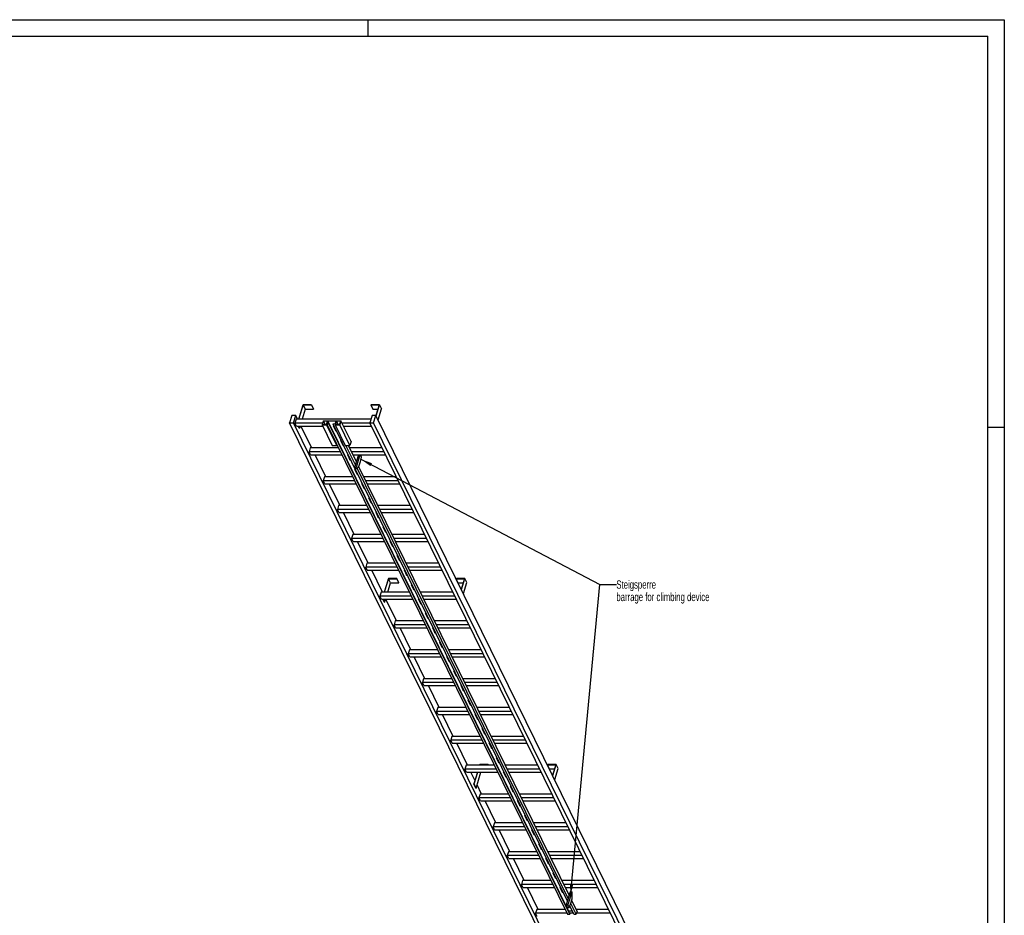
# Model space of a CAD drawing. Header units: millimetres. Extents: x 0 to 11880, y 0 to 8400.
# Tile 4 of 4: x 5940 to 11880, y 2994 to 8400. Entities that reach past the tile are written whole.
import ezdxf

# ---------------------------------------------------------------- set-up
doc = ezdxf.new("R2010")
doc.units = ezdxf.units.MM
doc.header["$LTSCALE"] = 653.4
doc.layers.get('0').update_dxf_attribs({"linetype": 'CONTINUOUS'})
doc.layers.add('053_NOTES', color=7, linetype='CONTINUOUS')
doc.styles.get("Standard").update_dxf_attribs({"font": 'txt', "width": 0.7})
doc.dimstyles.get("Standard").update_dxf_attribs({"dimtxt": 50, "dimasz": 70, "dimexe": 2, "dimexo": 1, "dimtad": 1, "dimtxsty": 'Standard', "dimblk": '_FILLED', "dimblk1": '_FILLED', "dimblk2": '_FILLED', "dimcen": 0.09, "dimazin": 2, "dimtol": 1, "dimtp": 0.01, "dimtm": 0.01, "dimtfac": 1, "dimtofl": 0, "dimtmove": 0, "dimatfit": 3, "dimldrblk": '_FILLED', "dimfxl": 1, "dimtolj": 1, "dimarcsym": 0})

# ---------------------------------------------------------------- blocks, each defined once
blk = doc.blocks.new('_FILLED')
at = {"color": 0, "linetype": 'ByBlock'}
blk.add_solid([(0, 0), (-1, 0.143), (-1, -0.143)], dxfattribs=at)

msp = doc.modelspace()

# ---------------------------------------------------------------- linework, layer by layer
at = {"color": 3, "linetype": 'Continuous'}
for p, q in [((0, 8400), (11880, 8400)), ((8040, 8400), (8040, 8300)), ((11880, 8400), (11880, 0)), ((11780, 5940), (11880, 5940))]:
    msp.add_line(p, q, dxfattribs=at)
at = {"color": 5, "linetype": 'Continuous'}
for p in [(100, 8300), (11780, 100)]:
    msp.add_line(p, (11780, 8300), dxfattribs=at)
at = {"color": 7, "linetype": 'Continuous'}
for p, q in [((7649.567, 6075.908), (7622.651, 5988.807)), ((7624.493, 5988.807), (7650.925, 6074.341)), ((7700.225, 6075.908), (7649.567, 6075.908)), ((7650.925, 6074.341), (7663.127, 6049.477)), ((7650.925, 6074.341), (7699.741, 6074.341)), ((7699.741, 6074.341), (7700.225, 6075.908)), ((7699.741, 6074.341), (7711.943, 6049.477)), ((7700.225, 6075.908), (7712.427, 6051.043)), ((8059.439, 6075.908), (8058.955, 6074.341)), ((8058.955, 6074.341), (8071.157, 6049.477)), ((8058.955, 6074.341), (8107.771, 6074.341)), ((8110.097, 6075.908), (8059.439, 6075.908)), ((8107.771, 6074.341), (8088.45, 6011.817)), ((8089.584, 6009.526), (8110.097, 6075.908)), ((8110.097, 6075.908), (8122.299, 6051.043)), ((7581.877, 6011.814), (7568.079, 5967.164)), ((7604.904, 6011.814), (7581.877, 6011.814)), ((7591.106, 5967.164), (7604.904, 6011.814)), ((7616.194, 5988.807), (7604.904, 6011.814)), ((7663.127, 6049.477), (7644.378, 5988.807)), ((7663.127, 6049.477), (7711.943, 6049.477)), ((7711.943, 6049.477), (7712.427, 6051.043)), ((8065.434, 6011.814), (8051.636, 5967.164)), ((8088.461, 6011.814), (8065.434, 6011.814)), ((8071.157, 6049.477), (8100.087, 6049.477)), ((8074.663, 5967.164), (8088.461, 6011.814)), ((9811.947, 2499.718), (8088.461, 6011.814)), ((8101.785, 5984.661), (8122.299, 6051.043)), ((9291.566, 2455.068), (7568.079, 5967.164)), ((7568.079, 5967.164), (7591.106, 5967.164)), ((9314.592, 2455.068), (7591.106, 5967.164)), ((7607.737, 5988.807), (7600.475, 5965.307)), ((7609.626, 5946.659), (7600.475, 5965.307)), ((7767.376, 5965.307), (7600.475, 5965.307)), ((8058.324, 5988.807), (7607.737, 5988.807)), ((7609.626, 5946.659), (7767.613, 5946.659)), ((7625.459, 5933.544), (7619.023, 5946.659)), ((7620.865, 5946.659), (7627.301, 5933.544)), ((7631.353, 5946.659), (7627.301, 5933.544)), ((7701.606, 5814.756), (7636.877, 5946.659)), ((7771.193, 5977.661), (7763.931, 5954.161)), ((7763.931, 5954.161), (7824.94, 5829.839)), ((7791.563, 5954.161), (7763.931, 5954.161)), ((7771.872, 5976.878), (7765.094, 5954.945)), ((7765.094, 5954.945), (7790.884, 5954.945)), ((7771.193, 5977.661), (7878.036, 5977.661)), ((7771.872, 5976.878), (7782.636, 5954.945)), ((7797.662, 5976.878), (7771.872, 5976.878)), ((7790.884, 5954.945), (7797.662, 5976.878)), ((7793.04, 5958.939), (7791.563, 5954.161)), ((7852.572, 5829.839), (7791.563, 5954.161)), ((7793.04, 5958.939), (9245.039, 3000.076)), ((7806.856, 5958.939), (7793.04, 5958.939)), ((7799.528, 5976.956), (7794.203, 5959.723)), ((7794.203, 5959.723), (7807.098, 5959.723)), ((7799.528, 5976.956), (9251.528, 3018.093)), ((7849.266, 5976.956), (7799.528, 5976.956)), ((7807.098, 5959.723), (7806.856, 5958.939)), ((9258.855, 3000.076), (7806.856, 5958.939)), ((7807.098, 5959.723), (9259.097, 3000.859)), ((7830.803, 5958.939), (7831.045, 5959.723)), ((9243.999, 3079.15), (7830.803, 5958.939)), ((7844.619, 5958.939), (7830.803, 5958.939)), ((7831.045, 5959.723), (7843.94, 5959.723)), ((7831.676, 5948.984), (7846.929, 5917.903)), ((7835.689, 5948.984), (7831.676, 5948.984)), ((7832.24, 5948.984), (7847.146, 5918.608)), ((7833.381, 5946.659), (7836.83, 5946.659)), ((7844.619, 5958.939), (7843.143, 5954.161)), ((7843.143, 5954.161), (7904.151, 5829.839)), ((7870.774, 5954.161), (7843.143, 5954.161)), ((7843.94, 5959.723), (7849.266, 5976.956)), ((7851.084, 5976.878), (7844.306, 5954.945)), ((7844.306, 5954.945), (7870.095, 5954.945)), ((7851.084, 5976.878), (7861.847, 5954.945)), ((7876.873, 5976.878), (7851.084, 5976.878)), ((7870.095, 5954.945), (7876.873, 5976.878)), ((7878.036, 5977.661), (7870.774, 5954.161)), ((7931.783, 5829.839), (7870.774, 5954.161)), ((7939.045, 5853.339), (7878.036, 5977.661)), ((8052.548, 5965.307), (7884.099, 5965.307)), ((7893.25, 5946.659), (8061.699, 5946.659)), ((9775.123, 2455.068), (8051.636, 5967.164)), ((8051.636, 5967.164), (8074.663, 5967.164)), ((9798.15, 2455.068), (8074.663, 5967.164)), ((7625.459, 5933.544), (7627.301, 5933.544)), ((7846.929, 5917.903), (7847.146, 5918.608)), ((7846.929, 5917.903), (7850.941, 5917.903)), ((7847.146, 5918.608), (7850.595, 5918.608)), ((7824.94, 5829.839), (7852.572, 5829.839)), ((7854.048, 5834.617), (7852.572, 5829.839)), ((7874.382, 5861.958), (7889.634, 5830.878)), ((7878.395, 5861.958), (7874.382, 5861.958)), ((7874.946, 5861.958), (7889.852, 5831.583)), ((7889.634, 5830.878), (7889.852, 5831.583)), ((7889.634, 5830.878), (7893.647, 5830.878)), ((7889.852, 5831.583), (7893.301, 5831.583)), ((7904.151, 5829.839), (7931.783, 5829.839)), ((7965.263, 5713.093), (7907.972, 5829.839)), ((7971.049, 5731.814), (7922.945, 5829.839)), ((7939.045, 5853.339), (7931.783, 5829.839)), ((7693.148, 5814.756), (7685.886, 5791.256)), ((7695.038, 5772.608), (7685.886, 5791.256)), ((7875.327, 5791.256), (7685.886, 5791.256)), ((7863.795, 5814.756), (7693.148, 5814.756)), ((7695.038, 5772.608), (7884.478, 5772.608)), ((7787.017, 5640.705), (7722.289, 5772.608)), ((7917.088, 5774.933), (7932.34, 5743.852)), ((7921.101, 5774.933), (7917.088, 5774.933)), ((7917.652, 5774.933), (7932.558, 5744.557)), ((7918.793, 5772.608), (7922.241, 5772.608)), ((8126.428, 5814.756), (7930.347, 5814.756)), ((8137.96, 5791.256), (7941.879, 5791.256)), ((7951.03, 5772.608), (8147.111, 5772.608)), ((7983.655, 5772.608), (7960.398, 5697.348)), ((7992.865, 5772.608), (7969.608, 5697.348)), ((8001.441, 5760.14), (7995.323, 5772.608)), ((7932.34, 5743.852), (7932.558, 5744.557)), ((7932.34, 5743.852), (7936.353, 5743.852)), ((7932.558, 5744.557), (7936.007, 5744.557)), ((7986.022, 5702.199), (7995.704, 5733.532)), ((7995.704, 5733.532), (8001.441, 5760.14)), ((7959.794, 5687.907), (7975.046, 5656.827)), ((7963.807, 5687.907), (7959.794, 5687.907)), ((7960.358, 5687.907), (7975.264, 5657.532)), ((7960.398, 5697.348), (7963.448, 5691.132)), ((7960.398, 5697.348), (7969.608, 5697.348)), ((7963.448, 5691.132), (7972.659, 5691.132)), ((7969.608, 5697.348), (7972.659, 5691.132)), ((7972.659, 5691.132), (7986.022, 5702.199)), ((7975.046, 5656.827), (7975.264, 5657.532)), ((7975.046, 5656.827), (7979.059, 5656.827)), ((9249.337, 3096.426), (7975.063, 5693.123)), ((7975.264, 5657.532), (7978.713, 5657.532)), ((9255.122, 3115.147), (7985.709, 5701.94)), ((7778.56, 5640.705), (7771.298, 5617.206)), ((7780.449, 5598.557), (7771.298, 5617.206)), ((7960.738, 5617.206), (7771.298, 5617.206)), ((7949.206, 5640.705), (7778.56, 5640.705)), ((7780.449, 5598.557), (7969.89, 5598.557)), ((7872.429, 5466.655), (7807.701, 5598.557)), ((8002.5, 5600.882), (8017.752, 5569.801)), ((8006.512, 5600.882), (8002.5, 5600.882)), ((8003.064, 5600.882), (8017.97, 5570.506)), ((8004.205, 5598.557), (8007.653, 5598.557)), ((8211.839, 5640.705), (8015.758, 5640.705)), ((8223.371, 5617.206), (8027.29, 5617.206)), ((8036.442, 5598.557), (8232.523, 5598.557)), ((8017.752, 5569.801), (8017.97, 5570.506)), ((8017.752, 5569.801), (8021.764, 5569.801)), ((8017.97, 5570.506), (8021.419, 5570.506)), ((7863.972, 5466.655), (7856.71, 5443.155)), ((8034.618, 5466.655), (7863.972, 5466.655)), ((8045.206, 5513.857), (8060.458, 5482.776)), ((8049.218, 5513.857), (8045.206, 5513.857)), ((8045.77, 5513.857), (8060.676, 5483.481)), ((8060.458, 5482.776), (8060.676, 5483.481)), ((8060.458, 5482.776), (8064.47, 5482.776)), ((8060.676, 5483.481), (8064.124, 5483.481)), ((8297.251, 5466.655), (8101.17, 5466.655)), ((7865.861, 5424.506), (7856.71, 5443.155)), ((8046.15, 5443.155), (7856.71, 5443.155)), ((7865.861, 5424.506), (8055.301, 5424.506)), ((7957.841, 5292.604), (7893.112, 5424.506)), ((8087.912, 5426.831), (8103.164, 5395.751)), ((8091.924, 5426.831), (8087.912, 5426.831)), ((8088.475, 5426.831), (8103.382, 5396.456)), ((8089.616, 5424.506), (8093.065, 5424.506)), ((8308.783, 5443.155), (8112.702, 5443.155)), ((8121.853, 5424.506), (8317.934, 5424.506)), ((8103.164, 5395.751), (8103.382, 5396.456)), ((8103.164, 5395.751), (8107.176, 5395.751)), ((8103.382, 5396.456), (8106.83, 5396.456)), ((7949.384, 5292.604), (7942.122, 5269.104)), ((8120.03, 5292.604), (7949.384, 5292.604)), ((8130.618, 5339.806), (8145.87, 5308.725)), ((8134.63, 5339.806), (8130.618, 5339.806)), ((8131.181, 5339.806), (8146.087, 5309.43)), ((8145.87, 5308.725), (8146.087, 5309.43)), ((8145.87, 5308.725), (8149.882, 5308.725)), ((8146.087, 5309.43), (8149.536, 5309.43)), ((8382.663, 5292.604), (8186.582, 5292.604)), ((7951.273, 5250.456), (7942.122, 5269.104)), ((8131.562, 5269.104), (7942.122, 5269.104)), ((7951.273, 5250.456), (8140.713, 5250.456)), ((8043.253, 5118.553), (7978.524, 5250.456)), ((8173.323, 5252.78), (8188.575, 5221.7)), ((8177.336, 5252.78), (8173.323, 5252.78)), ((8173.887, 5252.78), (8188.793, 5222.405)), ((8175.028, 5250.456), (8178.477, 5250.456)), ((8394.195, 5269.104), (8198.114, 5269.104)), ((8207.265, 5250.456), (8403.346, 5250.456)), ((8188.575, 5221.7), (8188.793, 5222.405)), ((8188.575, 5221.7), (8192.588, 5221.7)), ((8188.793, 5222.405), (8192.242, 5222.405)), ((8034.795, 5118.553), (8027.533, 5095.053)), ((8205.442, 5118.553), (8034.795, 5118.553)), ((8216.029, 5165.755), (8231.281, 5134.674)), ((8220.042, 5165.755), (8216.029, 5165.755)), ((8216.593, 5165.755), (8231.499, 5135.379)), ((8231.281, 5134.674), (8231.499, 5135.379)), ((8231.281, 5134.674), (8235.294, 5134.674)), ((8231.499, 5135.379), (8234.948, 5135.379)), ((8468.074, 5118.553), (8271.994, 5118.553)), ((8036.685, 5076.405), (8027.533, 5095.053)), ((8216.974, 5095.053), (8027.533, 5095.053)), ((8036.685, 5076.405), (8226.125, 5076.405)), ((8128.664, 4944.502), (8063.936, 5076.405)), ((8258.735, 5078.73), (8273.987, 5047.649)), ((8262.748, 5078.73), (8258.735, 5078.73)), ((8259.299, 5078.73), (8274.205, 5048.354)), ((8260.44, 5076.405), (8263.888, 5076.405)), ((8479.606, 5095.053), (8283.526, 5095.053)), ((8292.677, 5076.405), (8488.758, 5076.405)), ((8164.384, 5026.821), (8138.945, 4944.502)), ((8140.787, 4944.502), (8165.742, 5025.255)), ((8160.673, 4944.502), (8177.943, 5000.39)), ((8215.042, 5026.821), (8164.384, 5026.821)), ((8177.943, 5000.39), (8165.742, 5025.255)), ((8165.742, 5025.255), (8214.558, 5025.255)), ((8177.943, 5000.39), (8226.76, 5000.39)), ((8214.558, 5025.255), (8215.042, 5026.821)), ((8226.76, 5000.39), (8214.558, 5025.255)), ((8227.244, 5001.957), (8215.042, 5026.821)), ((8226.76, 5000.39), (8227.244, 5001.957)), ((8273.987, 5047.649), (8274.205, 5048.354)), ((8273.987, 5047.649), (8278, 5047.649)), ((8274.205, 5048.354), (8277.654, 5048.354)), ((8301.441, 4991.704), (8316.693, 4960.624)), ((8305.453, 4991.704), (8301.441, 4991.704)), ((8302.005, 4991.704), (8316.911, 4961.329)), ((8574.256, 5026.821), (8573.772, 5025.255)), ((8585.973, 5000.39), (8573.772, 5025.255)), ((8573.772, 5025.255), (8622.588, 5025.255)), ((8624.914, 5026.821), (8574.256, 5026.821)), ((8585.973, 5000.39), (8614.904, 5000.39)), ((8622.588, 5025.255), (8603.27, 4962.743)), ((8604.401, 4960.439), (8624.914, 5026.821)), ((8616.602, 4935.575), (8637.116, 5001.957)), ((8637.116, 5001.957), (8624.914, 5026.821)), ((8120.207, 4944.502), (8112.945, 4921.002)), ((8290.853, 4944.502), (8120.207, 4944.502)), ((8316.693, 4960.624), (8316.911, 4961.329)), ((8316.693, 4960.624), (8320.706, 4960.624)), ((8316.911, 4961.329), (8320.36, 4961.329)), ((8553.486, 4944.502), (8357.405, 4944.502)), ((8122.096, 4902.354), (8112.945, 4921.002)), ((8302.385, 4921.002), (8112.945, 4921.002)), ((8122.096, 4902.354), (8311.537, 4902.354)), ((8140.275, 4884.458), (8131.493, 4902.354)), ((8142.118, 4884.458), (8133.335, 4902.354)), ((8140.275, 4884.458), (8142.118, 4884.458)), ((8142.118, 4884.458), (8147.648, 4902.354)), ((8214.076, 4770.451), (8149.348, 4902.354)), ((8344.147, 4904.679), (8359.399, 4873.598)), ((8348.159, 4904.679), (8344.147, 4904.679)), ((8344.711, 4904.679), (8359.617, 4874.303)), ((8345.851, 4902.354), (8349.3, 4902.354)), ((8359.399, 4873.598), (8359.617, 4874.303)), ((8359.399, 4873.598), (8363.411, 4873.598)), ((8359.617, 4874.303), (8363.065, 4874.303)), ((8565.018, 4921.002), (8368.937, 4921.002)), ((8378.089, 4902.354), (8574.169, 4902.354)), ((8386.853, 4817.653), (8402.105, 4786.573)), ((8390.865, 4817.653), (8386.853, 4817.653)), ((8387.416, 4817.653), (8402.323, 4787.278)), ((8205.619, 4770.451), (8198.357, 4746.952)), ((8376.265, 4770.451), (8205.619, 4770.451)), ((8402.105, 4786.573), (8402.323, 4787.278)), ((8402.105, 4786.573), (8406.117, 4786.573)), ((8402.323, 4787.278), (8405.771, 4787.278)), ((8638.898, 4770.451), (8442.817, 4770.451)), ((8207.508, 4728.303), (8198.357, 4746.952)), ((8387.797, 4746.952), (8198.357, 4746.952)), ((8207.508, 4728.303), (8396.948, 4728.303)), ((8299.488, 4596.401), (8234.759, 4728.303)), ((8429.559, 4730.628), (8444.811, 4699.548)), ((8433.571, 4730.628), (8429.559, 4730.628)), ((8430.122, 4730.628), (8445.028, 4700.253)), ((8431.263, 4728.303), (8434.712, 4728.303)), ((8444.811, 4699.548), (8445.028, 4700.253)), ((8444.811, 4699.548), (8448.823, 4699.548)), ((8445.028, 4700.253), (8448.477, 4700.253)), ((8650.43, 4746.952), (8454.349, 4746.952)), ((8463.5, 4728.303), (8659.581, 4728.303)), ((8472.264, 4643.603), (8487.516, 4612.522)), ((8476.277, 4643.603), (8472.264, 4643.603)), ((8472.828, 4643.603), (8487.734, 4613.227)), ((8291.03, 4596.401), (8283.768, 4572.901)), ((8461.677, 4596.401), (8291.03, 4596.401)), ((8487.516, 4612.522), (8487.734, 4613.227)), ((8487.516, 4612.522), (8491.529, 4612.522)), ((8487.734, 4613.227), (8491.183, 4613.227)), ((8724.31, 4596.401), (8528.229, 4596.401)), ((8292.92, 4554.252), (8283.768, 4572.901)), ((8473.209, 4572.901), (8283.768, 4572.901)), ((8292.92, 4554.252), (8482.36, 4554.252)), ((8384.899, 4422.35), (8320.171, 4554.252)), ((8514.97, 4556.577), (8530.222, 4525.497)), ((8518.983, 4556.577), (8514.97, 4556.577)), ((8515.534, 4556.577), (8530.44, 4526.202)), ((8516.675, 4554.252), (8520.124, 4554.252)), ((8530.222, 4525.497), (8530.44, 4526.202)), ((8530.222, 4525.497), (8534.235, 4525.497)), ((8530.44, 4526.202), (8533.889, 4526.202)), ((8735.842, 4572.901), (8539.761, 4572.901)), ((8548.912, 4554.252), (8744.993, 4554.252)), ((8557.676, 4469.552), (8572.928, 4438.471)), ((8561.689, 4469.552), (8557.676, 4469.552)), ((8558.24, 4469.552), (8573.146, 4439.176)), ((8376.442, 4422.35), (8369.18, 4398.85)), ((8378.331, 4380.202), (8369.18, 4398.85)), ((8558.621, 4398.85), (8369.18, 4398.85)), ((8547.088, 4422.35), (8376.442, 4422.35)), ((8572.928, 4438.471), (8573.146, 4439.176)), ((8572.928, 4438.471), (8576.941, 4438.471)), ((8573.146, 4439.176), (8576.595, 4439.176)), ((8809.721, 4422.35), (8613.64, 4422.35)), ((8821.253, 4398.85), (8625.172, 4398.85)), ((8378.331, 4380.202), (8567.772, 4380.202)), ((8470.311, 4248.299), (8405.583, 4380.202)), ((8600.382, 4382.526), (8615.634, 4351.446)), ((8604.394, 4382.526), (8600.382, 4382.526)), ((8600.946, 4382.526), (8615.852, 4352.151)), ((8602.087, 4380.202), (8605.535, 4380.202)), ((8615.634, 4351.446), (8615.852, 4352.151)), ((8615.634, 4351.446), (8619.647, 4351.446)), ((8615.852, 4352.151), (8619.301, 4352.151)), ((8634.324, 4380.202), (8830.405, 4380.202)), ((8643.088, 4295.501), (8658.34, 4264.421)), ((8647.1, 4295.501), (8643.088, 4295.501)), ((8643.652, 4295.501), (8658.558, 4265.126)), ((8461.854, 4248.299), (8454.592, 4224.799)), ((8463.743, 4206.151), (8454.592, 4224.799)), ((8644.032, 4224.799), (8454.592, 4224.799)), ((8632.5, 4248.299), (8461.854, 4248.299)), ((8658.34, 4264.421), (8658.558, 4265.126)), ((8658.34, 4264.421), (8662.352, 4264.421)), ((8658.558, 4265.126), (8662.006, 4265.126)), ((8895.133, 4248.299), (8699.052, 4248.299)), ((8906.665, 4224.799), (8710.584, 4224.799)), ((8463.743, 4206.151), (8653.183, 4206.151)), ((8555.723, 4074.248), (8490.994, 4206.151)), ((8689.806, 4208.476), (8685.794, 4208.476)), ((8685.794, 4208.476), (8701.046, 4177.395)), ((8686.358, 4208.476), (8701.264, 4178.1)), ((8687.498, 4206.151), (8690.947, 4206.151)), ((8701.046, 4177.395), (8701.264, 4178.1)), ((8701.046, 4177.395), (8705.058, 4177.395)), ((8701.264, 4178.1), (8704.712, 4178.1)), ((8719.735, 4206.151), (8915.816, 4206.151)), ((8732.512, 4121.45), (8728.5, 4121.45)), ((8728.5, 4121.45), (8743.752, 4090.37)), ((8729.063, 4121.45), (8743.97, 4091.075)), ((8547.266, 4074.248), (8540.004, 4050.748)), ((8729.444, 4050.748), (8540.004, 4050.748)), ((8549.155, 4032.1), (8540.004, 4050.748)), ((8717.912, 4074.248), (8547.266, 4074.248)), ((8743.752, 4090.37), (8743.97, 4091.075)), ((8743.752, 4090.37), (8747.764, 4090.37)), ((8743.97, 4091.075), (8747.418, 4091.075)), ((8980.545, 4074.248), (8784.464, 4074.248)), ((8992.077, 4050.748), (8795.996, 4050.748)), ((8549.155, 4032.1), (8738.595, 4032.1)), ((8641.135, 3900.197), (8576.406, 4032.1)), ((8775.218, 4034.425), (8771.205, 4034.425)), ((8771.205, 4034.425), (8786.458, 4003.344)), ((8771.769, 4034.425), (8786.675, 4004.049)), ((8772.91, 4032.1), (8776.359, 4032.1)), ((8786.458, 4003.344), (8786.675, 4004.049)), ((8786.458, 4003.344), (8790.47, 4003.344)), ((8786.675, 4004.049), (8790.124, 4004.049)), ((8805.147, 4032.1), (9001.228, 4032.1)), ((8817.924, 3947.399), (8813.911, 3947.399)), ((8813.911, 3947.399), (8829.163, 3916.319)), ((8814.475, 3947.399), (8829.381, 3917.024)), ((8632.677, 3900.197), (8625.415, 3876.698)), ((8814.856, 3876.698), (8625.415, 3876.698)), ((8634.567, 3858.049), (8625.415, 3876.698)), ((8803.324, 3900.197), (8632.677, 3900.197)), ((8715.336, 3904.098), (8714.131, 3900.197)), ((8765.995, 3904.098), (8715.336, 3904.098)), ((8715.973, 3900.197), (8716.694, 3902.532)), ((8716.694, 3902.532), (8765.51, 3902.532)), ((8717.84, 3900.197), (8716.694, 3902.532)), ((8765.51, 3902.532), (8765.995, 3904.098)), ((8766.656, 3900.197), (8765.51, 3902.532)), ((8767.909, 3900.197), (8765.995, 3904.098)), ((8829.163, 3916.319), (8829.381, 3917.024)), ((8829.163, 3916.319), (8833.176, 3916.319)), ((8829.381, 3917.024), (8832.83, 3917.024)), ((9065.957, 3900.197), (8869.876, 3900.197)), ((9077.489, 3876.698), (8881.408, 3876.698)), ((9125.208, 3904.098), (9124.724, 3902.532)), ((9124.724, 3902.532), (9173.54, 3902.532)), ((9136.926, 3877.667), (9124.724, 3902.532)), ((9175.867, 3904.098), (9125.208, 3904.098)), ((9136.926, 3877.667), (9165.857, 3877.667)), ((9173.54, 3902.532), (9154.223, 3840.019)), ((9155.353, 3837.716), (9175.867, 3904.098)), ((9167.555, 3812.852), (9188.068, 3879.234)), ((9188.068, 3879.234), (9175.867, 3904.098)), ((8634.567, 3858.049), (8824.007, 3858.049)), ((8685.925, 3808.924), (8661.818, 3858.049)), ((8701.106, 3858.049), (8679.026, 3786.599)), ((8680.868, 3786.599), (8702.948, 3858.049)), ((8693.07, 3761.735), (8722.834, 3858.049)), ((8860.63, 3860.374), (8856.617, 3860.374)), ((8856.617, 3860.374), (8871.869, 3829.294)), ((8857.181, 3860.374), (8872.087, 3829.999)), ((8858.322, 3858.049), (8861.77, 3858.049)), ((8871.869, 3829.294), (8872.087, 3829.999)), ((8871.869, 3829.294), (8875.882, 3829.294)), ((8872.087, 3829.999), (8875.536, 3829.999)), ((8890.559, 3858.049), (9086.64, 3858.049)), ((8679.026, 3786.599), (8680.868, 3786.599)), ((8691.228, 3761.735), (8679.026, 3786.599)), ((8693.07, 3761.735), (8680.868, 3786.599)), ((8691.228, 3761.735), (8693.07, 3761.735)), ((8726.546, 3726.147), (8699.257, 3781.756)), ((8903.335, 3773.349), (8899.323, 3773.349)), ((8899.323, 3773.349), (8914.575, 3742.268)), ((8899.887, 3773.349), (8914.793, 3742.973)), ((8914.575, 3742.268), (8914.793, 3742.973)), ((8914.575, 3742.268), (8918.588, 3742.268)), ((8914.793, 3742.973), (8918.242, 3742.973)), ((8718.089, 3726.147), (8710.827, 3702.647)), ((8900.267, 3702.647), (8710.827, 3702.647)), ((8719.978, 3683.999), (8710.827, 3702.647)), ((8888.735, 3726.147), (8718.089, 3726.147)), ((8719.978, 3683.999), (8909.419, 3683.999)), ((8811.958, 3552.096), (8747.23, 3683.999)), ((8946.041, 3686.323), (8942.029, 3686.323)), ((8942.029, 3686.323), (8957.281, 3655.243)), ((8942.593, 3686.323), (8957.499, 3655.948)), ((8943.734, 3683.999), (8947.182, 3683.999)), ((9151.368, 3726.147), (8955.287, 3726.147)), ((9162.9, 3702.647), (8966.819, 3702.647)), ((8975.971, 3683.999), (9172.052, 3683.999)), ((8957.281, 3655.243), (8957.499, 3655.948)), ((8957.281, 3655.243), (8961.293, 3655.243)), ((8957.499, 3655.948), (8960.947, 3655.948)), ((8988.747, 3599.298), (8984.735, 3599.298)), ((8984.735, 3599.298), (8999.987, 3568.217)), ((8985.299, 3599.298), (9000.205, 3568.922)), ((8999.987, 3568.217), (9000.205, 3568.922)), ((8999.987, 3568.217), (9003.999, 3568.217)), ((9000.205, 3568.922), (9003.653, 3568.922)), ((8803.501, 3552.096), (8796.239, 3528.596)), ((8985.679, 3528.596), (8796.239, 3528.596)), ((8805.39, 3509.948), (8796.239, 3528.596)), ((8974.147, 3552.096), (8803.501, 3552.096)), ((8805.39, 3509.948), (8994.83, 3509.948)), ((8897.37, 3378.045), (8832.641, 3509.948)), ((9031.453, 3512.272), (9027.441, 3512.272)), ((9027.441, 3512.272), (9042.693, 3481.192)), ((9028.004, 3512.272), (9042.911, 3481.897)), ((9029.145, 3509.948), (9032.594, 3509.948)), ((9236.78, 3552.096), (9040.699, 3552.096)), ((9248.312, 3528.596), (9052.231, 3528.596)), ((9061.382, 3509.948), (9257.463, 3509.948)), ((9042.693, 3481.192), (9042.911, 3481.897)), ((9042.693, 3481.192), (9046.705, 3481.192)), ((9042.911, 3481.897), (9046.359, 3481.897)), ((9074.159, 3425.247), (9070.146, 3425.247)), ((9070.146, 3425.247), (9085.399, 3394.167)), ((9070.71, 3425.247), (9085.616, 3394.872)), ((9085.399, 3394.167), (9085.616, 3394.872)), ((9085.399, 3394.167), (9089.411, 3394.167)), ((9085.616, 3394.872), (9089.065, 3394.872)), ((8888.913, 3378.045), (8881.651, 3354.545)), ((9071.091, 3354.545), (8881.651, 3354.545)), ((8890.802, 3335.897), (8881.651, 3354.545)), ((9059.559, 3378.045), (8888.913, 3378.045)), ((8890.802, 3335.897), (9080.242, 3335.897)), ((8982.782, 3203.994), (8918.053, 3335.897)), ((9116.865, 3338.222), (9112.852, 3338.222)), ((9112.852, 3338.222), (9128.104, 3307.141)), ((9113.416, 3338.222), (9128.322, 3307.846)), ((9114.557, 3335.897), (9118.006, 3335.897)), ((9322.192, 3378.045), (9126.111, 3378.045)), ((9333.724, 3354.545), (9137.643, 3354.545)), ((9146.794, 3335.897), (9342.875, 3335.897)), ((9128.104, 3307.141), (9128.322, 3307.846)), ((9128.104, 3307.141), (9132.117, 3307.141)), ((9128.322, 3307.846), (9131.771, 3307.846)), ((9159.571, 3251.196), (9155.558, 3251.196)), ((9155.558, 3251.196), (9170.81, 3220.116)), ((9156.122, 3251.196), (9171.028, 3220.821)), ((9170.81, 3220.116), (9171.028, 3220.821)), ((9170.81, 3220.116), (9174.823, 3220.116)), ((9171.028, 3220.821), (9174.477, 3220.821)), ((8974.324, 3203.994), (8967.062, 3180.494)), ((9156.503, 3180.494), (8967.062, 3180.494)), ((8976.213, 3161.846), (8967.062, 3180.494)), ((9144.971, 3203.994), (8974.324, 3203.994)), ((8976.213, 3161.846), (9165.654, 3161.846)), ((9068.193, 3029.943), (9003.465, 3161.846)), ((9202.277, 3164.171), (9198.264, 3164.171)), ((9198.264, 3164.171), (9213.516, 3133.09)), ((9198.828, 3164.171), (9213.734, 3133.795)), ((9199.969, 3161.846), (9203.417, 3161.846)), ((9407.603, 3203.994), (9211.523, 3203.994)), ((9419.135, 3180.494), (9223.055, 3180.494)), ((9232.206, 3161.846), (9428.287, 3161.846)), ((9213.516, 3133.09), (9213.734, 3133.795)), ((9213.516, 3133.09), (9217.529, 3133.09)), ((9213.734, 3133.795), (9217.183, 3133.795)), ((9261.44, 3135.592), (9237.234, 3057.259)), ((9270.651, 3135.592), (9246.444, 3057.259)), ((9261.44, 3135.592), (9270.651, 3135.592)), ((9262.858, 3062.111), (9272.54, 3093.444)), ((9273.701, 3129.376), (9270.651, 3135.592)), ((9272.54, 3093.444), (9273.701, 3129.376)), ((9059.736, 3029.943), (9052.474, 3006.444)), ((9230.382, 3029.943), (9059.736, 3029.943)), ((9237.234, 3057.259), (9246.444, 3057.259)), ((9237.234, 3057.259), (9244.86, 3041.719)), ((9243.379, 3077.145), (9240.97, 3077.145)), ((9240.97, 3077.145), (9242.448, 3074.133)), ((9241.534, 3077.145), (9242.666, 3074.838)), ((9244.86, 3041.719), (9254.07, 3041.719)), ((9246.444, 3057.259), (9254.07, 3041.719)), ((9254.07, 3041.719), (9262.858, 3062.111)), ((9256.074, 3046.368), (9256.222, 3046.065)), ((9256.222, 3046.065), (9256.44, 3046.77)), ((9256.222, 3046.065), (9260.234, 3046.065)), ((9256.337, 3046.979), (9256.44, 3046.77)), ((9256.44, 3046.77), (9259.889, 3046.77)), ((9282.803, 3000.076), (9257.95, 3050.721)), ((9296.618, 3000.076), (9264.14, 3066.26)), ((9302.404, 3018.798), (9269.925, 3084.982)), ((9493.015, 3029.943), (9296.934, 3029.943)), ((9241.914, 3006.444), (9052.474, 3006.444)), ((9061.625, 2987.795), (9052.474, 3006.444)), ((9245.039, 3000.076), (9258.855, 3000.076)), ((9251.528, 3018.093), (9251.185, 3016.983)), ((9273.961, 3018.093), (9251.528, 3018.093)), ((9279.678, 3006.444), (9256.357, 3006.444)), ((9258.855, 3000.076), (9259.097, 3000.859)), ((9282.803, 3000.076), (9296.618, 3000.076)), ((9302.404, 3018.798), (9296.618, 3000.076)), ((9504.547, 3006.444), (9298.586, 3006.444))]:
    msp.add_line(p, q, dxfattribs=at)

# ---------------------------------------------------------------- texts
at = {"layer": '053_NOTES', "color": 2, "linetype": 'Continuous', "insert": (9539.48, 5015.569), "char_height": 50, "width": 1396.42857, "attachment_point": 1, "line_spacing_factor": 0.9}
msp.add_mtext('Steigsperre\\Pbarrage for climbing device', dxfattribs=at)

# ---------------------------------------------------------------- leaders
at = {"layer": '053_NOTES', "color": 2, "linetype": 'Continuous', "annotation_type": 0, "has_hookline": 1, "hookline_direction": 1, "text_width": 846.929}
for points in [[(7998.552, 5746.74), (9439.48, 4990.569), (9539.48, 4990.569)], [(9263.059, 3111.024), (9439.48, 4990.569), (9539.48, 4990.569)]]:
    msp.add_leader(points, dimstyle='Standard', override={"dimtad": 0}, dxfattribs=at)

doc.saveas('drawing.dxf')
